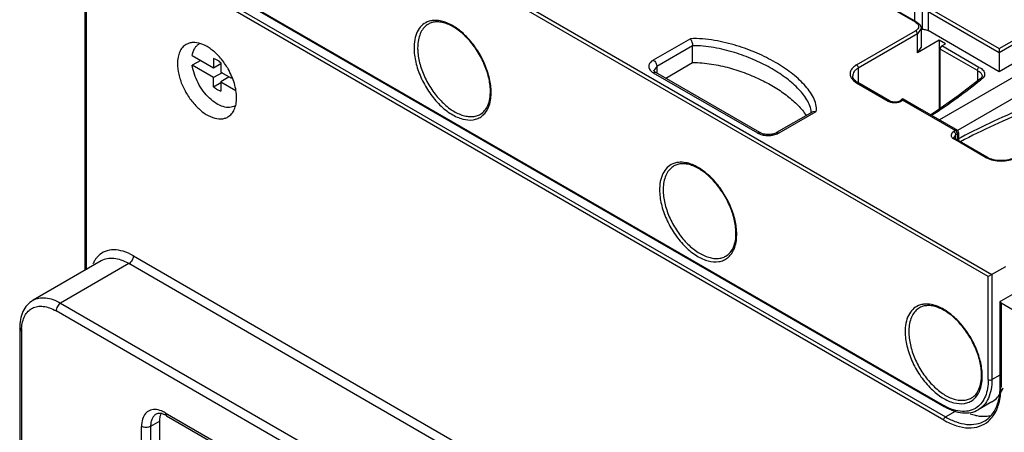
# Model space of a CAD drawing. Header units: millimetres. Extents: x 20 to 158, y 29 to 220.
# Tile 3 of 9: x 20 to 97, y 137 to 169. Entities that reach past the tile are written whole.
import ezdxf

# ---------------------------------------------------------------- set-up
doc = ezdxf.new("R2010")
doc.units = ezdxf.units.MM
doc.header["$LTSCALE"] = 16.212706
doc.layers.get('0').update_dxf_attribs({"linetype": 'CONTINUOUS'})

msp = doc.modelspace()

# ---------------------------------------------------------------- linework, layer by layer
at = {"color": 7, "linetype": 'Continuous'}
for p, q in [((25.503, 149.121), (25.503, 187.476)), ((25.561, 187.395), (25.561, 149.155)), ((31.501, 186.007), (95.99, 148.775)), ((95.707, 148.612), (31.501, 185.68)), ((96.563, 166.334), (128.312, 184.664)), ((128.453, 184.419), (96.563, 166.008)), ((34.966, 171.677), (92.242, 138.61)), ((35.007, 171.586), (92.283, 138.518)), ((90.058, 168.375), (84.542, 171.56)), ((90.158, 168.385), (84.642, 171.57)), ((108.593, 171.483), (96.563, 164.538)), ((35.107, 170.779), (92.383, 137.712)), ((92.242, 137.467), (34.966, 170.534)), ((108.583, 170.416), (91.918, 160.795)), ((90.005, 168.473), (90.005, 169.304)), ((90.605, 167.834), (90.605, 169.583)), ((91.029, 169.202), (91.029, 167.733)), ((96.563, 166.008), (91.029, 169.202)), ((91.171, 169.447), (96.563, 166.334)), ((85.462, 165.069), (90.058, 167.722)), ((90.492, 167.886), (90.199, 167.477)), ((90.492, 167.886), (90.492, 166.416)), ((90.492, 167.834), (90.605, 167.834)), ((96.563, 164.538), (91.029, 167.733)), ((72.544, 167.099), (69.663, 165.436)), ((90.199, 167.477), (85.603, 164.824)), ((90.199, 166.008), (90.199, 167.477)), ((91.896, 166.987), (90.199, 166.008)), ((91.896, 166.987), (91.896, 161.629)), ((92.391, 166.702), (91.896, 166.987)), ((72.722, 166.548), (69.946, 164.946)), ((72.722, 165.242), (72.722, 166.548)), ((90.199, 166.008), (90.492, 166.416)), ((91.962, 161.674), (91.962, 166.291)), ((94.857, 164.62), (91.962, 166.291)), ((92.104, 166.536), (92.391, 166.702)), ((94.983, 164.873), (92.104, 166.536)), ((96.563, 166.334), (96.563, 164.538)), ((33.819, 165.795), (35.475, 164.839)), ((34.477, 165.415), (33.819, 165.036)), ((35.475, 165.555), (35.475, 164.839)), ((35.475, 164.08), (33.819, 165.036)), ((35.475, 164.839), (36.041, 165.166)), ((36.041, 165.228), (36.041, 164.512)), ((69.946, 164.946), (69.712, 164.62)), ((69.946, 164.946), (69.946, 164.429)), ((70.63, 164.034), (72.722, 165.242)), ((85.603, 164.824), (85.603, 163.691)), ((94.857, 164.62), (94.857, 163.793)), ((36.133, 164.459), (35.475, 164.08)), ((35.475, 163.364), (35.475, 164.08)), ((36.041, 164.512), (36.868, 164.035)), ((36.698, 164.133), (36.041, 163.753)), ((69.863, 164.477), (69.663, 164.457)), ((69.663, 164.457), (77.755, 159.785)), ((77.955, 159.805), (69.863, 164.477)), ((95.061, 163.949), (95.06, 163.948)), ((95.104, 163.893), (95.184, 163.954)), ((95.105, 163.892), (95.184, 163.954)), ((95.223, 164.238), (95.225, 164.204)), ((95.225, 164.204), (95.225, 164.204)), ((35.475, 163.364), (36.041, 163.69)), ((36.041, 163.753), (36.041, 163.037)), ((36.041, 163.753), (37.197, 163.085)), ((85.462, 163.681), (87.936, 162.252)), ((88.036, 162.262), (85.562, 163.691)), ((99.816, 163.721), (93.317, 159.97)), ((89.091, 162.412), (89.011, 162.426)), ((90.39, 161.546), (89.032, 162.33)), ((90.516, 161.584), (89.089, 162.409)), ((37.182, 161.907), (37.148, 161.888)), ((90.407, 161.555), (90.39, 161.546)), ((90.407, 161.555), (93.165, 159.963)), ((90.572, 161.572), (93.302, 159.995)), ((82.058, 161.426), (79.25, 159.805)), ((79.45, 159.785), (82.331, 161.448)), ((82.331, 161.448), (82.058, 161.426)), ((93.165, 159.963), (93.302, 159.995)), ((77.755, 159.785), (77.955, 159.805)), ((79.25, 159.805), (79.45, 159.785)), ((93.169, 159.639), (93.023, 159.435)), ((93.165, 159.963), (93.028, 159.884)), ((95.503, 157.884), (93.028, 159.312)), ((95.603, 157.894), (93.128, 159.322)), ((93.169, 159.639), (93.306, 159.718)), ((93.169, 159.639), (93.169, 159.322)), ((93.306, 159.718), (93.306, 159.219)), ((93.403, 159.822), (93.403, 159.164)), ((29.238, 150.236), (97.97, 110.555)), ((26.74, 149.836), (21.437, 146.774)), ((28.885, 149.623), (23.582, 146.561)), ((97.616, 109.942), (28.885, 149.623)), ((97.05, 149.388), (95.707, 148.612)), ((95.707, 140.61), (95.707, 148.612)), ((95.99, 148.775), (95.99, 140.61)), ((96.697, 146.734), (97.616, 147.265)), ((23.582, 146.561), (92.313, 106.88)), ((96.638, 140.12), (96.638, 146.652)), ((96.697, 146.571), (96.697, 140.039)), ((96.697, 146.571), (101.929, 143.55)), ((91.959, 106.268), (23.228, 145.949)), ((20.402, 144.606), (20.402, 114.395)), ((20.548, 144.402), (20.402, 144.606)), ((20.548, 144.402), (20.548, 114.191)), ((95.99, 140.61), (96.638, 140.985)), ((95.994, 138.888), (94.933, 138.276)), ((31.713, 138.037), (31.817, 137.809)), ((31.713, 138.037), (38.148, 134.322)), ((31.817, 137.809), (38.252, 134.094)), ((92.383, 137.712), (93.15, 138.154)), ((31.289, 137.384), (30.582, 136.976)), ((31.289, 118.89), (31.289, 137.384)), ((29.875, 118.482), (29.875, 136.976)), ((30.582, 136.976), (30.582, 118.482))]:
    msp.add_line(p, q, dxfattribs=at)
for points in [[(95.06, 163.948), (93.363, 162.651), (91.518, 161.365), (91.233, 161.19)], [(95.225, 164.204), (95.205, 164.117), (95.117, 163.998), (95.061, 163.949)], [(93.403, 159.822), (93.37, 159.931), (93.302, 159.996)]]:
    msp.add_lwpolyline(points, dxfattribs=at)
for centre, radius, start, end in [((52.553, 165.744), 2.801, 70.44373, 74.61385), ((89.711, 167.774), 0.694, 55.22817, 60.04702), ((34.829, 165.905), 0.923, 119.98788, 122.35708), ((55.234, 166.389), 4.175, 180.92751, 181.92436), ((54.933, 166.39), 3.591, 176.61272, 180.04326), ((55.265, 166.388), 3.924, 180.00936, 181.9311), ((31.809, 162.021), 5.52, 32.31212, 37.44816), ((31.733, 161.973), 5.609, 29.71993, 32.31363), ((70.18, 165.355), 1.036, 234.44075, 240.08323), ((52.914, 162.922), 4.143, 0.92839, 2.00799), ((89.77, 161.542), 1.165, 136.1409, 138.16319), ((89.754, 161.56), 1.141, 130.60097, 136.21556), ((36.686, 162.689), 0.926, 299.99113, 304.27047), ((80.692, 161.328), 1.256, 1.45458, 3.55417), ((78.603, 161.649), 2.066, 264.80973, 275.1926), ((92.835, 159.61), 0.338, 21.18647, 38.81381), ((110.837, 127.209), 36.549, 118.14039, 118.51593), ((96.33, 159.319), 1.657, 240.02347, 242.803), ((71.645, 154.723), 2.8, 70.47433, 74.62496), ((74.029, 155.367), 3.595, 176.67126, 180.04178), ((74.333, 155.367), 4.182, 180.98165, 181.97906), ((74.36, 155.365), 3.927, 180.00991, 181.98633), ((72, 151.9), 4.15, 0.98251, 2.0587), ((90.734, 143.692), 2.809, 70.29075, 74.55421), ((23.947, 144.403), 3.398, 177.02688, 180.01943), ((93.401, 144.344), 4.158, 180.65473, 181.92591), ((93.099, 144.345), 3.573, 176.31613, 180.05115), ((93.449, 144.343), 3.924, 180.00936, 181.9311), ((91.131, 140.878), 4.11, 0.65415, 1.75117), ((94.499, 142.519), 4.514, 239.99883, 240.9005), ((93.23, 139.666), 3.427, 338.72935, 341.73238), ((32.304, 137.568), 0.989, 152.87464, 154.67587), ((93.424, 139.591), 3.219, 336.32515, 338.72202)]:
    msp.add_arc(centre, radius, start, end, dxfattribs=at)
for points, knots in [([(52.527, 168.517), (52.488, 168.513), (52.338, 168.492), (52.191, 168.448), (52.087, 168.404)], [0, 0, 0, 0, 0.255797, 1, 1, 1, 1]), ([(56.998, 163.068), (56.993, 163.415), (56.886, 164.144), (56.514, 165.214), (55.948, 166.245), (55.236, 167.15), (54.438, 167.854), (53.724, 168.246), (53.175, 168.393), (52.806, 168.421), (52.47, 168.373), (52.269, 168.289), (52.179, 168.237)], [0, 0, 0, 0, 0.130592, 0.274757, 0.424502, 0.571005, 0.705911, 0.822685, 0.873334, 0.919044, 0.960767, 1, 1, 1, 1]), ([(53.296, 168.445), (53.23, 168.463), (52.978, 168.522), (52.715, 168.538), (52.527, 168.517)], [0, 0, 0, 0, 0.265143, 1, 1, 1, 1]), ([(52.087, 168.404), (51.923, 168.334), (51.611, 168.121), (51.279, 167.634), (51.087, 167.016), (51.055, 166.561), (51.059, 166.322)], [0, 0, 0, 0, 0.217439, 0.448266, 0.707175, 1, 1, 1, 1]), ([(52.179, 168.237), (52.057, 168.167), (51.828, 167.98), (51.572, 167.598), (51.407, 167.128), (51.359, 166.783), (51.348, 166.602)], [0, 0, 0, 0, 0.221463, 0.456217, 0.714325, 1, 1, 1, 1]), ([(54.667, 167.695), (54.572, 167.773), (54.209, 168.048), (53.804, 168.273), (53.49, 168.384)], [0, 0, 0, 0, 0.2684, 1, 1, 1, 1]), ([(55.193, 167.206), (55.151, 167.25), (54.983, 167.421), (54.805, 167.582), (54.667, 167.695)], [0, 0, 0, 0, 0.255504, 1, 1, 1, 1]), ([(90.058, 168.375), (90.074, 168.385), (90.107, 168.399), (90.144, 168.393), (90.158, 168.385)], [0, 0, 0, 0, 0.550022, 1, 1, 1, 1]), ([(90.292, 168.036), (90.289, 167.975), (90.232, 167.843), (90.122, 167.759), (90.058, 167.722)], [0, 0, 0, 0, 0.450219, 1, 1, 1, 1]), ([(90.199, 167.477), (90.199, 167.526), (90.166, 167.622), (90.1, 167.698), (90.058, 167.722)], [0, 0, 0, 0, 0.500001, 1, 1, 1, 1]), ([(90.107, 168.344), (90.162, 168.306), (90.257, 168.219), (90.294, 168.092), (90.292, 168.036)], [0, 0, 0, 0, 0.543898, 1, 1, 1, 1]), ([(90.158, 168.385), (90.251, 168.332), (90.378, 168.226), (90.475, 168.039), (90.492, 167.936), (90.492, 167.886)], [0, 0, 0, 0, 0.51352, 0.757632, 1, 1, 1, 1]), ([(90.605, 167.834), (90.644, 167.834), (90.79, 167.826), (90.937, 167.786), (91.029, 167.733)], [0, 0, 0, 0, 0.267144, 1, 1, 1, 1]), ([(57.055, 163.068), (57.042, 163.424), (56.924, 164.167), (56.537, 165.253), (55.961, 166.293), (55.465, 166.921), (55.193, 167.206)], [0, 0, 0, 0, 0.231461, 0.483817, 0.744662, 1, 1, 1, 1]), ([(82.331, 161.448), (82.362, 161.63), (82.333, 162.014), (82.119, 162.551), (81.798, 163.064), (81.391, 163.551), (80.915, 164.017), (80.185, 164.62), (79.136, 165.307), (77.72, 166.013), (76.138, 166.597), (74.708, 166.946), (73.493, 167.102), (72.862, 167.117), (72.544, 167.099)], [0, 0, 0, 0, 0.04549, 0.09248, 0.142049, 0.194394, 0.24928, 0.306609, 0.428166, 0.558503, 0.697244, 0.844395, 0.921269, 1, 1, 1, 1]), ([(72.544, 167.099), (72.57, 167.066), (72.618, 166.986), (72.673, 166.85), (72.711, 166.7), (72.722, 166.597), (72.722, 166.548)], [0, 0, 0, 0, 0.21483, 0.47408, 0.748796, 1, 1, 1, 1]), ([(33.341, 166.653), (33.234, 166.591), (33.033, 166.423), (32.82, 166.074), (32.693, 165.643), (32.668, 165.33), (32.668, 165.166)], [0, 0, 0, 0, 0.217766, 0.450897, 0.71037, 1, 1, 1, 1]), ([(35.765, 165.866), (35.57, 166.061), (35.171, 166.398), (34.523, 166.735), (33.976, 166.831), (33.589, 166.77), (33.419, 166.698), (33.341, 166.653)], [0, 0, 0, 0, 0.304439, 0.57142, 0.798661, 0.901247, 1, 1, 1, 1]), ([(33.819, 165.795), (33.849, 165.981), (33.931, 166.249), (34.14, 166.535), (34.267, 166.642), (34.335, 166.685)], [0, 0, 0, 0, 0.533767, 0.772416, 1, 1, 1, 1]), ([(51.061, 166.249), (51.074, 165.874), (51.202, 165.092), (51.623, 163.955), (52.249, 162.876), (53.026, 161.946), (53.772, 161.34), (54.39, 161.009), (54.954, 160.805), (55.524, 160.749), (56.03, 160.89), (56.246, 161.017), (56.342, 161.092)], [0, 0, 0, 0, 0.132277, 0.276801, 0.425627, 0.569969, 0.701903, 0.761548, 0.816485, 0.912947, 0.956914, 1, 1, 1, 1]), ([(51.344, 166.256), (51.355, 165.911), (51.47, 165.192), (51.847, 164.143), (52.41, 163.14), (53.114, 162.263), (53.904, 161.581), (54.615, 161.202), (55.169, 161.061), (55.551, 161.036), (55.907, 161.09), (56.122, 161.181), (56.22, 161.237)], [0, 0, 0, 0, 0.130584, 0.27311, 0.420304, 0.564045, 0.696828, 0.813288, 0.86497, 0.912622, 0.957168, 1, 1, 1, 1]), ([(81.946, 161.405), (81.936, 161.569), (81.85, 161.905), (81.519, 162.554), (80.877, 163.318), (79.902, 164.138), (78.737, 164.879), (77.413, 165.527), (75.95, 166.062), (74.644, 166.384), (73.554, 166.534), (72.998, 166.557), (72.722, 166.548)], [0, 0, 0, 0, 0.044124, 0.091426, 0.195072, 0.309395, 0.433035, 0.565061, 0.704713, 0.850921, 0.925696, 1, 1, 1, 1]), ([(92.104, 166.536), (92.062, 166.511), (91.995, 166.435), (91.962, 166.339), (91.962, 166.291)], [0, 0, 0, 0, 0.499996, 1, 1, 1, 1]), ([(36.041, 165.228), (35.996, 165.27), (35.829, 165.41), (35.629, 165.519), (35.475, 165.555)], [0, 0, 0, 0, 0.277105, 1, 1, 1, 1]), ([(36.191, 165.377), (36.157, 165.421), (36.023, 165.59), (35.879, 165.751), (35.765, 165.866)], [0, 0, 0, 0, 0.254084, 1, 1, 1, 1]), ([(69.663, 165.436), (69.57, 165.382), (69.444, 165.284), (69.341, 165.114), (69.307, 164.985), (69.316, 164.853), (69.387, 164.677), (69.495, 164.571), (69.578, 164.512)], [0, 0, 0, 0, 0.279875, 0.400345, 0.512209, 0.621989, 0.736712, 1, 1, 1, 1]), ([(69.663, 165.436), (69.747, 165.387), (69.88, 165.234), (69.946, 165.043), (69.946, 164.946)], [0, 0, 0, 0, 0.499849, 1, 1, 1, 1]), ([(32.668, 165.166), (32.668, 164.888), (32.746, 164.304), (33.036, 163.446), (33.483, 162.62), (34.05, 161.893), (34.694, 161.324), (35.363, 160.957), (35.932, 160.846), (36.334, 160.905), (36.511, 160.978), (36.591, 161.024)], [0, 0, 0, 0, 0.128745, 0.270397, 0.417613, 0.562017, 0.695748, 0.813063, 0.912471, 0.95712, 1, 1, 1, 1]), ([(37.148, 161.888), (37.02, 161.813), (36.703, 161.725), (36.186, 161.804), (35.653, 162.062), (35.131, 162.477), (34.655, 163.019), (34.257, 163.653), (33.966, 164.331), (33.851, 164.804), (33.819, 165.036)], [0, 0, 0, 0, 0.086721, 0.184486, 0.298671, 0.42884, 0.570755, 0.718006, 0.86344, 1, 1, 1, 1]), ([(37.264, 162.512), (37.264, 162.885), (37.126, 163.67), (36.809, 164.396), (36.604, 164.754)], [0, 0, 0, 0, 0.474509, 1, 1, 1, 1]), ([(69.863, 164.477), (69.832, 164.495), (69.786, 164.524), (69.729, 164.585), (69.721, 164.6), (69.71, 164.621), (69.71, 164.62)], [0, 0, 0, 0, 0.513499, 0.831373, 0.974591, 1, 1, 1, 1]), ([(72.722, 165.242), (72.969, 165.25), (73.462, 165.232), (74.423, 165.115), (75.57, 164.859), (76.864, 164.434), (78.056, 163.92), (79.138, 163.331), (80.097, 162.676), (80.914, 161.963), (81.365, 161.426), (81.546, 161.146)], [0, 0, 0, 0, 0.074012, 0.147115, 0.288948, 0.424592, 0.553857, 0.676494, 0.792126, 0.900218, 1, 1, 1, 1]), ([(85.462, 165.069), (85.364, 165.012), (85.192, 164.888), (85.009, 164.646), (84.942, 164.374), (84.985, 164.199), (85.022, 164.12)], [0, 0, 0, 0, 0.293798, 0.54711, 0.773516, 1, 1, 1, 1]), ([(85.603, 164.824), (85.537, 164.786), (85.418, 164.703), (85.275, 164.554), (85.185, 164.388), (85.164, 164.268), (85.164, 164.211)], [0, 0, 0, 0, 0.289537, 0.549109, 0.782251, 1, 1, 1, 1]), ([(85.462, 165.069), (85.504, 165.044), (85.57, 164.968), (85.603, 164.872), (85.603, 164.824)], [0, 0, 0, 0, 0.499999, 1, 1, 1, 1]), ([(94.857, 164.62), (94.857, 164.669), (94.886, 164.764), (94.944, 164.846), (94.983, 164.873)], [0, 0, 0, 0, 0.506984, 1, 1, 1, 1]), ([(94.857, 164.62), (94.908, 164.601), (95.002, 164.554), (95.117, 164.462), (95.195, 164.356), (95.219, 164.276), (95.223, 164.238)], [0, 0, 0, 0, 0.29754, 0.560101, 0.790642, 1, 1, 1, 1]), ([(94.983, 164.873), (95.049, 164.848), (95.167, 164.787), (95.309, 164.666), (95.401, 164.526), (95.424, 164.423), (95.425, 164.374)], [0, 0, 0, 0, 0.299214, 0.560959, 0.79019, 1, 1, 1, 1]), ([(85.022, 164.12), (85.042, 164.077), (85.15, 163.897), (85.321, 163.762), (85.462, 163.681)], [0, 0, 0, 0, 0.224534, 1, 1, 1, 1]), ([(85.562, 163.691), (85.498, 163.727), (85.387, 163.803), (85.258, 163.937), (85.181, 164.074), (85.164, 164.168), (85.164, 164.211)], [0, 0, 0, 0, 0.320252, 0.589429, 0.811187, 1, 1, 1, 1]), ([(91.302, 161.151), (91.97, 161.577), (93.258, 162.465), (94.499, 163.416), (95.105, 163.892)], [0, 0, 0, 0, 0.506909, 1, 1, 1, 1]), ([(95.184, 163.954), (95.162, 163.963), (95.12, 163.974), (95.076, 163.961), (95.061, 163.949)], [0, 0, 0, 0, 0.545482, 1, 1, 1, 1]), ([(95.361, 164.148), (95.35, 164.131), (95.301, 164.058), (95.236, 163.996), (95.184, 163.954)], [0, 0, 0, 0, 0.235123, 1, 1, 1, 1]), ([(95.425, 164.374), (95.425, 164.354), (95.421, 164.276), (95.392, 164.199), (95.361, 164.148)], [0, 0, 0, 0, 0.243364, 1, 1, 1, 1]), ([(35.475, 163.364), (35.52, 163.323), (35.687, 163.182), (35.887, 163.073), (36.041, 163.037)], [0, 0, 0, 0, 0.277105, 1, 1, 1, 1]), ([(56.22, 161.237), (56.345, 161.309), (56.58, 161.51), (56.83, 161.933), (56.977, 162.467), (57.002, 162.86), (56.998, 163.068)], [0, 0, 0, 0, 0.20718, 0.436307, 0.699293, 1, 1, 1, 1]), ([(85.562, 163.691), (85.548, 163.698), (85.511, 163.704), (85.478, 163.69), (85.462, 163.681)], [0, 0, 0, 0, 0.449978, 1, 1, 1, 1]), ([(36.591, 161.024), (36.698, 161.086), (36.899, 161.255), (37.112, 161.604), (37.239, 162.034), (37.264, 162.347), (37.264, 162.512)], [0, 0, 0, 0, 0.217766, 0.450897, 0.71037, 1, 1, 1, 1]), ([(56.78, 161.629), (56.829, 161.723), (57.01, 162.154), (57.063, 162.63), (57.057, 162.99)], [0, 0, 0, 0, 0.227311, 1, 1, 1, 1]), ([(88.902, 162.319), (88.885, 162.301), (88.839, 162.266), (88.713, 162.204), (88.509, 162.163), (88.261, 162.174), (88.102, 162.224), (88.036, 162.262)], [0, 0, 0, 0, 0.080018, 0.189943, 0.46148, 0.751894, 1, 1, 1, 1]), ([(88.947, 162.265), (88.955, 162.27), (88.985, 162.289), (89.013, 162.312), (89.032, 162.33)], [0, 0, 0, 0, 0.261268, 1, 1, 1, 1]), ([(89.011, 162.426), (89.013, 162.422), (89.021, 162.402), (89.026, 162.382), (89.028, 162.366)], [0, 0, 0, 0, 0.228193, 1, 1, 1, 1]), ([(56.664, 161.437), (56.674, 161.452), (56.716, 161.514), (56.754, 161.579), (56.78, 161.629)], [0, 0, 0, 0, 0.246251, 1, 1, 1, 1]), ([(87.936, 162.252), (87.953, 162.261), (87.986, 162.275), (88.023, 162.27), (88.036, 162.262)], [0, 0, 0, 0, 0.550022, 1, 1, 1, 1]), ([(88.01, 162.215), (88.038, 162.203), (88.161, 162.158), (88.291, 162.137), (88.391, 162.134)], [0, 0, 0, 0, 0.23628, 1, 1, 1, 1]), ([(88.391, 162.134), (88.492, 162.131), (88.686, 162.148), (88.871, 162.216), (88.947, 162.265)], [0, 0, 0, 0, 0.528148, 1, 1, 1, 1]), ([(90.524, 161.586), (90.515, 161.587), (90.474, 161.586), (90.434, 161.571), (90.407, 161.555)], [0, 0, 0, 0, 0.225367, 1, 1, 1, 1]), ([(98.928, 161.609), (98.001, 161.217), (96.181, 160.427), (94.399, 159.551), (93.54, 159.085)], [0, 0, 0, 0, 0.507364, 1, 1, 1, 1]), ([(98.806, 161.864), (97.913, 161.487), (96.156, 160.724), (94.433, 159.884), (93.599, 159.438)], [0, 0, 0, 0, 0.506441, 1, 1, 1, 1]), ([(56.342, 161.092), (56.372, 161.116), (56.493, 161.218), (56.596, 161.339), (56.664, 161.437)], [0, 0, 0, 0, 0.245257, 1, 1, 1, 1]), ([(77.755, 159.785), (77.767, 159.778), (77.816, 159.751), (77.867, 159.727), (77.907, 159.711)], [0, 0, 0, 0, 0.24238, 1, 1, 1, 1]), ([(77.907, 159.711), (77.945, 159.695), (78.11, 159.636), (78.283, 159.603), (78.416, 159.591)], [0, 0, 0, 0, 0.238398, 1, 1, 1, 1]), ([(79.25, 159.805), (79.162, 159.754), (78.948, 159.68), (78.603, 159.643), (78.257, 159.68), (78.043, 159.754), (77.955, 159.805)], [0, 0, 0, 0, 0.227336, 0.499974, 0.772631, 1, 1, 1, 1]), ([(78.79, 159.591), (78.835, 159.595), (79.008, 159.617), (79.179, 159.662), (79.298, 159.711)], [0, 0, 0, 0, 0.260334, 1, 1, 1, 1]), ([(79.298, 159.711), (79.312, 159.716), (79.364, 159.739), (79.414, 159.764), (79.45, 159.785)], [0, 0, 0, 0, 0.257512, 1, 1, 1, 1]), ([(93.028, 159.884), (92.97, 159.851), (92.87, 159.774), (92.823, 159.653), (92.823, 159.598)], [0, 0, 0, 0, 0.550792, 1, 1, 1, 1]), ([(92.823, 159.598), (92.823, 159.56), (92.845, 159.477), (92.899, 159.412), (92.931, 159.382)], [0, 0, 0, 0, 0.468031, 1, 1, 1, 1]), ([(92.931, 159.382), (92.938, 159.376), (92.968, 159.35), (93.001, 159.328), (93.028, 159.312)], [0, 0, 0, 0, 0.239549, 1, 1, 1, 1]), ([(93.128, 159.322), (93.094, 159.342), (93.051, 159.372), (93.023, 159.421), (93.023, 159.435)], [0, 0, 0, 0, 0.739456, 1, 1, 1, 1]), ([(93.028, 159.884), (93.034, 159.88), (93.06, 159.863), (93.083, 159.84), (93.098, 159.821)], [0, 0, 0, 0, 0.231066, 1, 1, 1, 1]), ([(93.128, 159.322), (93.123, 159.325), (93.099, 159.335), (93.072, 159.331), (93.054, 159.325)], [0, 0, 0, 0, 0.230409, 1, 1, 1, 1]), ([(93.15, 159.732), (93.153, 159.724), (93.163, 159.694), (93.169, 159.662), (93.169, 159.639)], [0, 0, 0, 0, 0.266922, 1, 1, 1, 1]), ([(93.306, 159.718), (93.306, 159.735), (93.297, 159.805), (93.262, 159.871), (93.227, 159.911)], [0, 0, 0, 0, 0.242744, 1, 1, 1, 1]), ([(93.306, 159.718), (93.332, 159.733), (93.372, 159.759), (93.403, 159.803), (93.403, 159.822)], [0, 0, 0, 0, 0.622212, 1, 1, 1, 1]), ([(95.503, 157.884), (95.519, 157.893), (95.552, 157.907), (95.589, 157.901), (95.603, 157.894)], [0, 0, 0, 0, 0.550022, 1, 1, 1, 1]), ([(95.573, 157.845), (95.738, 157.76), (96.112, 157.636), (96.705, 157.576), (97.297, 157.636), (97.671, 157.76), (97.836, 157.845)], [0, 0, 0, 0, 0.239088, 0.500001, 0.760913, 1, 1, 1, 1]), ([(97.807, 157.894), (97.652, 157.804), (97.288, 157.674), (96.705, 157.611), (96.121, 157.674), (95.757, 157.804), (95.603, 157.894)], [0, 0, 0, 0, 0.234624, 0.499994, 0.765368, 1, 1, 1, 1]), ([(71.179, 157.381), (71.015, 157.311), (70.703, 157.098), (70.37, 156.61), (70.179, 155.99), (70.147, 155.535), (70.151, 155.295)], [0, 0, 0, 0, 0.217375, 0.448176, 0.70711, 1, 1, 1, 1]), ([(71.271, 157.215), (71.149, 157.144), (70.919, 156.957), (70.664, 156.574), (70.498, 156.103), (70.45, 155.758), (70.44, 155.576)], [0, 0, 0, 0, 0.221401, 0.456126, 0.714256, 1, 1, 1, 1]), ([(71.616, 157.495), (71.577, 157.49), (71.428, 157.469), (71.282, 157.426), (71.179, 157.381)], [0, 0, 0, 0, 0.255744, 1, 1, 1, 1]), ([(76.09, 152.049), (76.084, 152.396), (75.977, 153.125), (75.604, 154.195), (75.039, 155.225), (74.326, 156.129), (73.529, 156.833), (72.815, 157.223), (72.266, 157.371), (71.898, 157.399), (71.562, 157.35), (71.361, 157.267), (71.271, 157.215)], [0, 0, 0, 0, 0.130651, 0.274845, 0.424592, 0.571077, 0.705956, 0.822704, 0.873344, 0.919048, 0.960768, 1, 1, 1, 1]), ([(72.387, 157.423), (72.321, 157.441), (72.069, 157.5), (71.805, 157.515), (71.616, 157.495)], [0, 0, 0, 0, 0.265191, 1, 1, 1, 1]), ([(73.757, 156.674), (73.662, 156.752), (73.3, 157.027), (72.895, 157.251), (72.581, 157.362)], [0, 0, 0, 0, 0.268406, 1, 1, 1, 1]), ([(74.282, 156.186), (74.24, 156.231), (74.072, 156.401), (73.895, 156.562), (73.757, 156.674)], [0, 0, 0, 0, 0.2555, 1, 1, 1, 1]), ([(76.147, 152.049), (76.134, 152.405), (76.015, 153.148), (75.627, 154.234), (75.05, 155.274), (74.554, 155.902), (74.282, 156.186)], [0, 0, 0, 0, 0.231532, 0.483915, 0.744736, 1, 1, 1, 1]), ([(70.153, 155.223), (70.166, 154.848), (70.295, 154.066), (70.717, 152.929), (71.342, 151.85), (72.12, 150.922), (72.865, 150.317), (73.484, 149.986), (74.047, 149.782), (74.617, 149.727), (75.123, 149.868), (75.338, 149.995), (75.434, 150.07)], [0, 0, 0, 0, 0.132336, 0.276889, 0.425717, 0.570041, 0.701947, 0.761578, 0.816502, 0.912948, 0.956913, 1, 1, 1, 1]), ([(70.436, 155.229), (70.448, 154.885), (70.563, 154.166), (70.941, 153.118), (71.504, 152.115), (72.207, 151.239), (72.997, 150.557), (73.708, 150.18), (74.262, 150.038), (74.644, 150.014), (74.999, 150.068), (75.214, 150.158), (75.312, 150.215)], [0, 0, 0, 0, 0.130639, 0.273191, 0.420385, 0.564109, 0.696867, 0.813303, 0.864978, 0.912625, 0.957168, 1, 1, 1, 1]), ([(75.312, 150.215), (75.437, 150.287), (75.672, 150.488), (75.922, 150.912), (76.069, 151.447), (76.094, 151.84), (76.09, 152.049)], [0, 0, 0, 0, 0.20711, 0.436212, 0.699227, 1, 1, 1, 1]), ([(75.873, 150.609), (75.922, 150.703), (76.103, 151.134), (76.155, 151.611), (76.149, 151.971)], [0, 0, 0, 0, 0.2273, 1, 1, 1, 1]), ([(26.509, 150.216), (26.49, 150.197), (26.413, 150.116), (26.343, 150.029), (26.296, 149.96)], [0, 0, 0, 0, 0.246262, 1, 1, 1, 1]), ([(29.238, 150.236), (28.99, 150.379), (28.498, 150.605), (27.737, 150.738), (27.041, 150.62), (26.662, 150.368), (26.509, 150.216)], [0, 0, 0, 0, 0.293296, 0.550013, 0.779119, 1, 1, 1, 1]), ([(28.885, 149.623), (28.697, 149.732), (28.322, 149.91), (27.747, 150.049), (27.207, 150.035), (26.882, 149.917), (26.74, 149.836)], [0, 0, 0, 0, 0.289699, 0.549083, 0.782213, 1, 1, 1, 1]), ([(29.238, 150.236), (29.238, 150.178), (29.217, 150.055), (29.141, 149.884), (29.03, 149.732), (28.935, 149.652), (28.885, 149.623)], [0, 0, 0, 0, 0.23722, 0.500002, 0.762783, 1, 1, 1, 1]), ([(75.434, 150.07), (75.465, 150.094), (75.585, 150.196), (75.689, 150.317), (75.756, 150.414)], [0, 0, 0, 0, 0.245256, 1, 1, 1, 1]), ([(75.756, 150.414), (75.767, 150.43), (75.809, 150.493), (75.846, 150.558), (75.873, 150.609)], [0, 0, 0, 0, 0.246211, 1, 1, 1, 1]), ([(26.296, 149.96), (26.277, 149.932), (26.202, 149.818), (26.139, 149.697), (26.098, 149.602)], [0, 0, 0, 0, 0.243879, 1, 1, 1, 1]), ([(21.437, 146.774), (21.578, 146.856), (21.903, 146.973), (22.443, 146.987), (23.019, 146.848), (23.393, 146.67), (23.582, 146.561)], [0, 0, 0, 0, 0.217787, 0.450917, 0.710301, 1, 1, 1, 1]), ([(21.437, 146.774), (21.267, 146.676), (20.955, 146.417), (20.627, 145.894), (20.438, 145.275), (20.402, 144.834), (20.402, 144.606)], [0, 0, 0, 0, 0.234081, 0.473923, 0.727919, 1, 1, 1, 1]), ([(20.553, 144.579), (20.562, 144.759), (20.608, 145.099), (20.774, 145.561), (21.034, 145.931), (21.38, 146.189), (21.796, 146.319), (22.258, 146.319), (22.748, 146.195), (23.068, 146.042), (23.228, 145.949)], [0, 0, 0, 0, 0.14175, 0.268904, 0.384244, 0.493398, 0.603728, 0.722229, 0.853755, 1, 1, 1, 1]), ([(23.582, 146.561), (23.531, 146.532), (23.436, 146.452), (23.326, 146.301), (23.25, 146.129), (23.228, 146.007), (23.228, 145.949)], [0, 0, 0, 0, 0.237217, 0.499998, 0.76278, 1, 1, 1, 1]), ([(90.272, 146.359), (90.109, 146.289), (89.799, 146.079), (89.467, 145.597), (89.274, 144.984), (89.24, 144.534), (89.243, 144.296)], [0, 0, 0, 0, 0.217764, 0.448722, 0.707503, 1, 1, 1, 1]), ([(90.725, 146.474), (90.685, 146.47), (90.53, 146.449), (90.378, 146.405), (90.272, 146.359)], [0, 0, 0, 0, 0.256069, 1, 1, 1, 1]), ([(95.182, 141.004), (95.178, 141.351), (95.074, 142.082), (94.704, 143.154), (94.14, 144.188), (93.428, 145.097), (92.628, 145.805), (91.913, 146.199), (91.362, 146.348), (90.992, 146.376), (90.655, 146.328), (90.453, 146.245), (90.363, 146.192)], [0, 0, 0, 0, 0.130292, 0.274311, 0.424049, 0.570642, 0.705684, 0.822586, 0.873284, 0.919025, 0.960763, 1, 1, 1, 1]), ([(91.482, 146.399), (91.417, 146.417), (91.17, 146.475), (90.911, 146.493), (90.725, 146.474)], [0, 0, 0, 0, 0.264902, 1, 1, 1, 1]), ([(92.86, 145.643), (92.765, 145.721), (92.402, 145.998), (91.996, 146.224), (91.681, 146.336)], [0, 0, 0, 0, 0.26837, 1, 1, 1, 1]), ([(96.638, 146.652), (96.638, 146.668), (96.652, 146.703), (96.68, 146.724), (96.697, 146.734)], [0, 0, 0, 0, 0.44996, 1, 1, 1, 1]), ([(96.697, 146.571), (96.68, 146.58), (96.652, 146.602), (96.638, 146.637), (96.638, 146.652)], [0, 0, 0, 0, 0.550042, 1, 1, 1, 1]), ([(90.363, 146.192), (90.242, 146.122), (90.014, 145.938), (89.76, 145.56), (89.594, 145.095), (89.545, 144.754), (89.533, 144.575)], [0, 0, 0, 0, 0.221778, 0.456677, 0.714675, 1, 1, 1, 1]), ([(93.392, 145.145), (93.349, 145.19), (93.18, 145.364), (93, 145.528), (92.86, 145.643)], [0, 0, 0, 0, 0.255519, 1, 1, 1, 1]), ([(95.239, 141.004), (95.228, 141.359), (95.113, 142.102), (94.73, 143.188), (94.157, 144.23), (93.662, 144.859), (93.392, 145.145)], [0, 0, 0, 0, 0.231103, 0.483319, 0.744285, 1, 1, 1, 1]), ([(89.245, 144.204), (89.258, 143.829), (89.386, 143.047), (89.807, 141.91), (90.432, 140.831), (91.209, 139.902), (91.955, 139.296), (92.573, 138.965), (93.136, 138.76), (93.707, 138.704), (94.213, 138.845), (94.428, 138.972), (94.525, 139.047)], [0, 0, 0, 0, 0.132267, 0.276778, 0.425594, 0.569932, 0.701874, 0.761526, 0.81647, 0.912947, 0.956917, 1, 1, 1, 1]), ([(89.528, 144.211), (89.539, 143.866), (89.654, 143.147), (90.031, 142.098), (90.594, 141.095), (91.298, 140.218), (92.088, 139.536), (92.799, 139.157), (93.353, 139.016), (93.735, 138.991), (94.091, 139.045), (94.306, 139.136), (94.404, 139.192)], [0, 0, 0, 0, 0.130584, 0.27311, 0.420304, 0.564045, 0.696828, 0.813288, 0.86497, 0.912622, 0.957168, 1, 1, 1, 1]), ([(94.404, 139.192), (94.528, 139.263), (94.761, 139.462), (95.01, 139.881), (95.159, 140.41), (95.185, 140.798), (95.182, 141.004)], [0, 0, 0, 0, 0.207535, 0.43679, 0.699627, 1, 1, 1, 1]), ([(94.957, 139.573), (95.007, 139.666), (95.19, 140.093), (95.245, 140.567), (95.241, 140.925)], [0, 0, 0, 0, 0.227353, 1, 1, 1, 1]), ([(95.707, 140.61), (95.707, 140.38), (95.674, 139.94), (95.51, 139.331), (95.236, 138.823), (94.975, 138.562), (94.834, 138.459)], [0, 0, 0, 0, 0.28751, 0.547296, 0.782028, 1, 1, 1, 1]), ([(95.99, 140.61), (95.99, 140.352), (95.95, 139.86), (95.751, 139.185), (95.416, 138.637), (95.102, 138.373), (94.933, 138.276)], [0, 0, 0, 0, 0.2897, 0.549084, 0.782214, 1, 1, 1, 1]), ([(95.707, 140.61), (95.749, 140.586), (95.848, 140.567), (95.948, 140.586), (95.99, 140.61)], [0, 0, 0, 0, 0.500001, 1, 1, 1, 1]), ([(96.329, 138.458), (96.381, 138.576), (96.575, 139.109), (96.638, 139.683), (96.638, 140.12)], [0, 0, 0, 0, 0.227862, 1, 1, 1, 1]), ([(96.638, 140.12), (96.638, 140.105), (96.652, 140.07), (96.68, 140.048), (96.697, 140.039)], [0, 0, 0, 0, 0.449974, 1, 1, 1, 1]), ([(94.525, 139.047), (94.556, 139.071), (94.677, 139.173), (94.782, 139.296), (94.85, 139.395)], [0, 0, 0, 0, 0.245207, 1, 1, 1, 1]), ([(94.85, 139.395), (94.86, 139.409), (94.898, 139.466), (94.933, 139.526), (94.957, 139.573)], [0, 0, 0, 0, 0.246528, 1, 1, 1, 1]), ([(95.994, 138.888), (96.043, 138.916), (96.235, 139.04), (96.401, 139.203), (96.507, 139.338)], [0, 0, 0, 0, 0.246639, 1, 1, 1, 1]), ([(96.484, 138.592), (96.52, 138.701), (96.651, 139.172), (96.697, 139.665), (96.697, 140.039)], [0, 0, 0, 0, 0.234238, 1, 1, 1, 1]), ([(96.507, 139.338), (96.543, 139.384), (96.686, 139.585), (96.793, 139.809), (96.856, 139.985)], [0, 0, 0, 0, 0.239918, 1, 1, 1, 1]), ([(92.283, 138.518), (92.27, 138.526), (92.247, 138.555), (92.242, 138.591), (92.242, 138.61)], [0, 0, 0, 0, 0.449976, 1, 1, 1, 1]), ([(94.834, 138.459), (94.676, 138.345), (94.304, 138.168), (93.665, 138.109), (92.978, 138.247), (92.529, 138.449), (92.304, 138.575)], [0, 0, 0, 0, 0.219372, 0.451336, 0.709535, 1, 1, 1, 1]), ([(31.032, 138.28), (30.875, 138.298), (30.632, 138.281), (30.355, 138.141), (30.117, 137.931), (29.915, 137.531), (29.875, 137.17), (29.875, 136.976)], [0, 0, 0, 0, 0.236921, 0.348879, 0.462161, 0.708637, 1, 1, 1, 1]), ([(31.017, 137.937), (30.948, 137.897), (30.818, 137.788), (30.68, 137.563), (30.598, 137.285), (30.582, 137.082), (30.582, 136.976)], [0, 0, 0, 0, 0.21775, 0.450893, 0.710464, 1, 1, 1, 1]), ([(31.817, 137.809), (31.731, 137.858), (31.569, 137.936), (31.338, 137.994), (31.154, 137.994), (31.055, 137.959), (31.017, 137.937)], [0, 0, 0, 0, 0.354693, 0.63469, 0.843274, 1, 1, 1, 1]), ([(31.713, 138.037), (31.657, 138.07), (31.443, 138.182), (31.207, 138.259), (31.032, 138.28)], [0, 0, 0, 0, 0.270216, 1, 1, 1, 1]), ([(31.289, 137.384), (31.289, 137.44), (31.298, 137.647), (31.345, 137.855), (31.409, 137.991)], [0, 0, 0, 0, 0.271809, 1, 1, 1, 1]), ([(92.283, 138.518), (92.51, 138.387), (92.966, 138.171), (93.671, 138.003), (94.344, 138.022), (94.754, 138.172), (94.933, 138.276)], [0, 0, 0, 0, 0.282948, 0.540209, 0.775927, 1, 1, 1, 1]), ([(94.842, 137.786), (94.796, 137.794), (94.61, 137.832), (94.427, 137.885), (94.291, 137.932)], [0, 0, 0, 0, 0.242908, 1, 1, 1, 1]), ([(95.433, 137.409), (95.626, 137.521), (95.989, 137.829), (96.231, 138.235), (96.329, 138.458)], [0, 0, 0, 0, 0.478086, 1, 1, 1, 1]), ([(95.724, 137.392), (95.86, 137.51), (96.112, 137.792), (96.295, 138.122), (96.372, 138.298)], [0, 0, 0, 0, 0.484478, 1, 1, 1, 1]), ([(92.242, 137.467), (92.242, 137.515), (92.275, 137.611), (92.341, 137.687), (92.383, 137.712)], [0, 0, 0, 0, 0.500002, 1, 1, 1, 1]), ([(92.242, 137.467), (92.555, 137.286), (93.178, 136.997), (94.137, 136.812), (95.022, 136.927), (95.519, 137.213), (95.724, 137.392)], [0, 0, 0, 0, 0.292701, 0.550295, 0.780466, 1, 1, 1, 1]), ([(92.383, 137.712), (92.651, 137.557), (93.183, 137.304), (94.002, 137.106), (94.77, 137.126), (95.232, 137.293), (95.433, 137.41)], [0, 0, 0, 0, 0.289771, 0.549063, 0.782222, 1, 1, 1, 1]), ([(95.849, 137.782), (95.77, 137.766), (95.436, 137.718), (95.094, 137.74), (94.842, 137.786)], [0, 0, 0, 0, 0.238963, 1, 1, 1, 1]), ([(30.582, 136.976), (30.532, 136.947), (30.415, 136.905), (30.228, 136.884), (30.042, 136.905), (29.925, 136.947), (29.875, 136.976)], [0, 0, 0, 0, 0.237218, 0.499999, 0.762781, 1, 1, 1, 1])]:
    msp.add_open_spline(points, degree=3, knots=knots, dxfattribs=at)
for points in [[(89.028, 162.366), (89.03, 162.354), (89.031, 162.342), (89.032, 162.33)], [(87.936, 162.252), (87.96, 162.238), (87.985, 162.226), (88.01, 162.215)], [(90.572, 161.572), (90.557, 161.58), (90.541, 161.585), (90.524, 161.586)], [(93.054, 159.325), (93.045, 159.322), (93.036, 159.317), (93.028, 159.312)], [(93.227, 159.911), (93.209, 159.931), (93.188, 159.95), (93.165, 159.963)]]:
    msp.add_open_spline(points, degree=3, dxfattribs=at)

doc.saveas('drawing.dxf')
